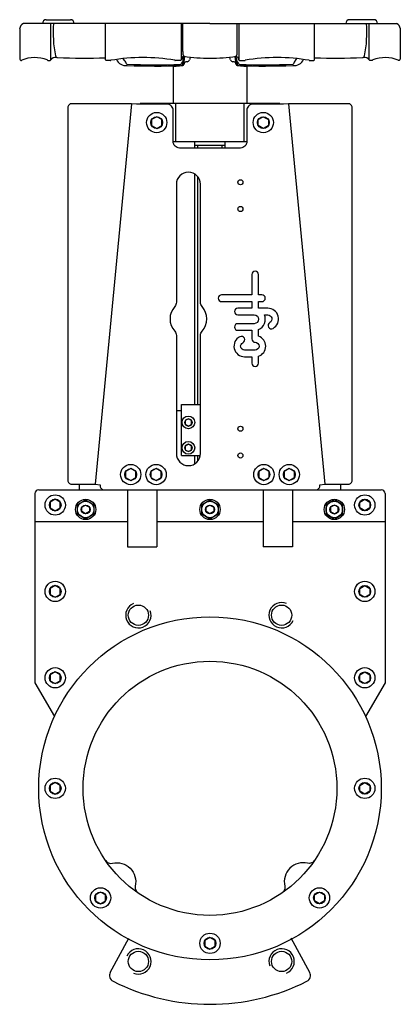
# Model space of a CAD drawing. Extents: x 8 to 308, y 8 to 783.
import ezdxf

# ---------------------------------------------------------------- set-up
doc = ezdxf.new("R2010")
doc.units = 0
doc.header["$LTSCALE"] = 15
doc.header["$MEASUREMENT"] = 0
doc.layers.add('CYL_XDF200', color=7, linetype='CONTINUOUS')

msp = doc.modelspace()

# ---------------------------------------------------------------- linework, layer by layer
at = {"layer": 'CYL_XDF200'}
for p, q in [((28.94, 783), (47.97, 783)), ((287.06, 783), (268.03, 783)), ((8, 775.82), (8, 752)), ((158, 780), (11, 780)), ((32.69, 753.89), (32.69, 780)), ((75.66, 751.48), (75.66, 780)), ((135.22, 780), (135.22, 751.5)), ((136.66, 757.89), (136.66, 780)), ((158, 780), (305, 780)), ((179.34, 757.89), (179.34, 780)), ((180.78, 780), (180.78, 751.5)), ((240.34, 751.48), (240.34, 780)), ((283.31, 753.89), (283.31, 780)), ((308, 775.82), (308, 752)), ((32.47, 751.46), (32.69, 753.89)), ((90.73, 750.81), (89.44, 752.34)), ((136.44, 753.68), (135.16, 751.27)), ((136.36, 747.76), (137.25, 754.21)), ((137.36, 747.76), (138.22, 754)), ((178.64, 747.76), (177.78, 754)), ((179.64, 747.76), (178.75, 754.21)), ((179.56, 753.68), (180.84, 751.27)), ((225.27, 750.81), (226.56, 752.34)), ((283.53, 751.46), (283.31, 753.89)), ((9, 751), (9.4, 751)), ((30.12, 751), (31.97, 751)), ((79.68, 750.98), (76.16, 750.98)), ((129, 746.69), (129, 717)), ((134.72, 751), (130.45, 751)), ((181.28, 751), (185.55, 751)), ((187, 746.69), (187, 717)), ((236.32, 750.98), (239.84, 750.98)), ((285.88, 751), (284.03, 751)), ((307, 751), (306.6, 751)), ((213, 717), (103, 717)), ((103, 716.5), (103, 717)), ((131, 687), (131, 717)), ((185, 687), (185, 717)), ((213, 716.5), (213, 717)), ((129, 687), (187, 687)), ((146, 682), (146, 687)), ((170, 684), (146, 684)), ((148.5, 682), (148.5, 684)), ((167.5, 682), (167.5, 684)), ((170, 682), (170, 687)), ((146, 480), (146, 661.58)), ((148.5, 480), (148.5, 659.33)), ((135.5, 475), (131.5, 475)), ((135.5, 480), (150.5, 480)), ((135.5, 440), (135.5, 480)), ((135.5, 440), (150.38, 440)), ((146, 433.42), (146, 440)), ((148.5, 435.67), (148.5, 440)), ((23, 413), (293, 413)), ((93, 413), (93, 368)), ((116, 413), (116, 368)), ((200, 413), (200, 368)), ((223, 413), (223, 368)), ((20, 410), (20, 261)), ((296, 410), (296, 261)), ((20, 388), (93, 388)), ((116, 388), (200, 388)), ((223, 388), (296, 388)), ((93, 368), (116, 368)), ((223, 368), (200, 368)), ((20, 261), (35.35, 234.41)), ((296, 261), (280.65, 234.41)), ((79.42, 33), (94.15, 60.19)), ((236.58, 33), (221.85, 60.19))]:
    msp.add_line(p, q, dxfattribs=at)
at = {"layer": 'CYL_XDF200', "ltscale": 0.3}
for p, q in [((96.02, 716.88), (67.52, 417.38)), ((219.98, 716.88), (248.48, 417.38)), ((55, 417.38), (55, 413)), ((261, 413), (261, 417.38))]:
    msp.add_line(p, q, dxfattribs=at)
at = {"layer": 'CYL_XDF200'}
for points in [[(244.5, 417), (248.48, 417.38), (266.98, 417.38, 0.414214), (269.98, 420.38), (269.98, 713.88, 0.414214), (266.98, 716.88), (219.98, 716.88), (216, 716.5), (192, 716.5, 0.414214), (187, 711.5), (187, 687, -0.414214), (182, 682), (134, 682, -0.414214), (129, 687), (129, 711.5, 0.414214), (124, 716.5), (100, 716.5), (96.02, 716.88), (49.02, 716.88, 0.414214), (46.02, 713.88), (46.02, 420.38, 0.414214), (49.02, 417.38), (67.52, 417.38), (71.5, 417), (71.5, 416, 0.414214), (74.5, 413), (241.5, 413, 0.414214), (244.5, 416)], [(131.5, 560.54, -0.185167), (130.22, 557.2, 0.383482), (130.22, 537.8, -0.185167), (131.5, 534.46), (131.5, 441.5, 1), (150.5, 441.5), (150.5, 534.46, -0.185167), (151.78, 537.8, 0.383482), (151.78, 557.2, -0.185167), (150.5, 560.54), (150.5, 653.5, 1), (131.5, 653.5)], [(196.18, 566.34), (196.18, 579.98), (196.18, 582.39, 1), (190.95, 582.39), (190.95, 579.98), (190.95, 566.34), (167.18, 566.34, 1), (167.18, 561.11), (190.95, 561.11), (190.95, 555.88), (179.85, 555.88, 1), (179.85, 550.65), (192.87, 550.65, -1), (192.87, 543.73), (179.85, 543.73, 1), (179.85, 538.5), (190.95, 538.5), (190.95, 531.72, 0.414214), (193.56, 529.1, -1), (193.56, 522.89), (185.23, 522.89, -0.794623), (183.87, 528.78, 1), (181.56, 533.48, 0.794623), (185.23, 517.66), (190.95, 517.66), (190.95, 512.61, 1), (196.18, 512.61), (196.18, 518.08, 0.722745), (196.18, 533.91), (196.18, 539.15, 0.419737), (200.84, 550.65), (203.52, 550.65, -0.767176), (205.15, 544.57, 1), (207.76, 540.05, 0.767176), (203.52, 555.88), (196.18, 555.88), (196.18, 561.11), (198.94, 561.11, 1), (198.94, 566.34)]]:
    msp.add_lwpolyline(points, format="xyb", close=True, dxfattribs=at)
for points in [[(112, 699.69), (116, 697.38), (120, 699.69), (120, 704.31), (116, 706.62), (112, 704.31)], [(204, 699.69), (200, 697.38), (196, 699.69), (196, 704.31), (200, 706.62), (204, 704.31)], [(138.5, 464.56), (141, 463.11), (143.5, 464.56), (143.5, 467.44), (141, 468.89), (138.5, 467.44)], [(138.5, 444.56), (141, 443.11), (143.5, 444.56), (143.5, 447.44), (141, 448.89), (138.5, 447.44)], [(91.5, 422.69), (95.5, 420.38), (99.5, 422.69), (99.5, 427.31), (95.5, 429.62), (91.5, 427.31)], [(111.5, 422.69), (115.5, 420.38), (119.5, 422.69), (119.5, 427.31), (115.5, 429.62), (111.5, 427.31)], [(196.5, 422.69), (200.5, 420.38), (204.5, 422.69), (204.5, 427.31), (200.5, 429.62), (196.5, 427.31)], [(216.5, 422.69), (220.5, 420.38), (224.5, 422.69), (224.5, 427.31), (220.5, 429.62), (216.5, 427.31)], [(32, 398.69), (36, 396.38), (40, 398.69), (40, 403.31), (36, 405.62), (32, 403.31)], [(53.5, 401.25), (60, 405.01), (66.5, 401.25), (66.5, 393.75), (60, 389.99), (53.5, 393.75)], [(151.5, 401.25), (158, 405.01), (164.5, 401.25), (164.5, 393.75), (158, 389.99), (151.5, 393.75)], [(262.5, 401.25), (256, 405.01), (249.5, 401.25), (249.5, 393.75), (256, 389.99), (262.5, 393.75)], [(284, 398.69), (280, 396.38), (276, 398.69), (276, 403.31), (280, 405.62), (284, 403.31)], [(63, 395.77), (60, 394.04), (57, 395.77), (57, 399.23), (60, 400.96), (63, 399.23)], [(161, 395.77), (158, 394.04), (155, 395.77), (155, 399.23), (158, 400.96), (161, 399.23)], [(253, 395.77), (256, 394.04), (259, 395.77), (259, 399.23), (256, 400.96), (253, 399.23)], [(32, 330.69), (36, 328.38), (40, 330.69), (40, 335.31), (36, 337.62), (32, 335.31)], [(284, 330.69), (280, 328.38), (276, 330.69), (276, 335.31), (280, 337.62), (284, 335.31)], [(32, 262.69), (36, 260.38), (40, 262.69), (40, 267.31), (36, 269.62), (32, 267.31)], [(284, 262.69), (280, 260.38), (276, 262.69), (276, 267.31), (280, 269.62), (284, 267.31)], [(32, 175.69), (36, 173.38), (40, 175.69), (40, 180.31), (36, 182.62), (32, 180.31)], [(284, 175.69), (280, 173.38), (276, 175.69), (276, 180.31), (280, 182.62), (284, 180.31)], [(67.73, 89.42), (71.73, 87.11), (75.73, 89.42), (75.73, 94.04), (71.73, 96.35), (67.73, 94.04)], [(248.27, 89.42), (244.27, 87.11), (240.27, 89.42), (240.27, 94.04), (244.27, 96.35), (248.27, 94.04)], [(154, 53.69), (158, 51.38), (162, 53.69), (162, 58.31), (158, 60.62), (154, 58.31)]]:
    msp.add_lwpolyline(points, close=True, dxfattribs=at)
at = {"layer": 'CYL_XDF200', "ltscale": 0.3}
for points in [[(75.78, 121.09, 0.30825), (81.03, 119.06, -0.556803), (99.06, 101.03, 0.30825), (101.09, 95.78)], [(240.22, 121.09, -0.30825), (234.97, 119.06, 0.556803), (216.94, 101.03, -0.30825), (214.91, 95.78)]]:
    msp.add_lwpolyline(points, format="xyb", dxfattribs=at)
at = {"layer": 'CYL_XDF200'}
for centre, radius in [((116, 702), 8), ((116, 702), 4.62), ((200, 702), 8), ((200, 702), 4.62), ((182, 655), 2), ((182, 634), 2), ((141, 466), 5), ((141, 466), 2.89), ((182, 461), 2), ((141, 446), 5), ((141, 446), 2.89), ((182, 440), 2), ((95.5, 425), 8), ((95.5, 425), 4.62), ((115.5, 425), 8), ((115.5, 425), 4.62), ((200.5, 425), 8), ((200.5, 425), 4.62), ((220.5, 425), 8), ((220.5, 425), 4.62), ((36, 401), 8), ((36, 401), 4.62), ((60, 397.5), 8), ((60, 397.5), 6.5), ((158, 397.5), 8), ((158, 397.5), 6.5), ((256, 397.5), 8), ((256, 397.5), 6.5), ((280, 401), 8), ((280, 401), 4.62), ((60, 397.5), 3.46), ((158, 397.5), 3.46), ((256, 397.5), 3.46), ((36, 333), 8), ((36, 333), 4.62), ((280, 333), 8), ((280, 333), 4.62), ((101.55, 314.27), 8), ((214.45, 314.27), 8), ((158, 178), 135), ((36, 265), 8), ((158, 178), 100), ((280, 265), 8), ((36, 265), 4.62), ((280, 265), 4.62), ((36, 178), 8), ((36, 178), 4.62), ((280, 178), 8), ((280, 178), 4.62), ((71.73, 91.73), 8), ((71.73, 91.73), 4.62), ((244.27, 91.73), 8), ((244.27, 91.73), 4.62), ((158, 56), 8), ((158, 56), 4.62), ((101.55, 41.73), 8), ((214.45, 41.73), 8)]:
    msp.add_circle(centre, radius, dxfattribs=at)
for centre, radius, start, end in [((28.94, 780), 3, 90, 180), ((47.97, 780), 3, 0, 90), ((268.03, 780), 3, 90, 180), ((287.06, 780), 3, 0, 90), ((12.98, 775.41), 5, 113.36771, 175.29522), ((125.41, 772.56), 91.02, 175.31033, 191.37661), ((190.59, 772.56), 91.02, 348.62339, 4.68967), ((303.02, 775.41), 5, 4.70478, 66.63229), ((9, 752), 1, 180, 270), ((19.95, 726.94), 26.24, 68.28934, 113.25216), ((36.45, 748.31), 5, 81.15071, 144.49045), ((38.1, 755.14), 2, 195.66756, 263.30735), ((39.89, 770.36), 17.32, 261.15071, 263.30735), ((58.46, 1239.27), 486.55, 267.57429, 272.0263), ((105.12, 603.83), 149.34, 80.30694, 99.73654), ((137.32, 753.22), 1, 73.3308, 152.23362), ((145.72, 756.76), 9.12, 172.90088, 190.42212), ((137.91, 755.32), 1.19, 190.42212, 255.18634), ((157.96, 891.73), 139.04, 261.5512, 270.01698), ((147.74, 749.86), 6.12, 143.38005, 165.83932), ((158.04, 891.73), 139.04, 269.98302, 278.4488), ((168.26, 749.86), 6.12, 14.16068, 36.61995), ((178.09, 755.32), 1.19, 284.81366, 349.57788), ((178.68, 753.22), 1, 27.76638, 106.6692), ((170.28, 756.76), 9.12, 349.57788, 7.09912), ((210.88, 603.83), 149.34, 80.26346, 99.69306), ((257.54, 1239.27), 486.55, 267.9737, 272.42571), ((277.9, 755.14), 2, 276.69265, 344.33244), ((276.11, 770.36), 17.32, 276.69265, 278.84929), ((279.55, 748.31), 5, 35.50955, 98.84929), ((296.05, 726.94), 26.24, 66.74784, 111.71066), ((307, 752), 1, 270, 0), ((9.4, 751.5), 0.5, 270, 293.22291), ((30.12, 751.5), 0.5, 202.28285, 270), ((31.97, 751.5), 0.5, 270, 355), ((76.16, 751.48), 0.5, 180, 270), ((79.68, 751.48), 0.5, 270, 292.18228), ((91.5, 754.84), 7.95, 203.31798, 279.31526), ((82.41, 743.86), 10.84, 24.2686, 39.89719), ((92.75, 748.52), 0.5, 204.2686, 262.16502), ((116.11, 1276.21), 528.7, 267.45958, 272.02892), ((115.29, 1257.09), 510.58, 267.4736, 272.2665), ((129.77, 803.16), 56.66, 266.34083, 276.80731), ((130.45, 751.5), 0.5, 247.91779, 270), ((134.72, 751.5), 0.5, 270, 0), ((134.78, 748.33), 0.5, 276.2558, 335.02138), ((145.05, 743.55), 10.84, 140.10281, 155.02138), ((135.36, 747.9), 1, 276.80731, 352.10771), ((136.36, 747.9), 1, 276.80731, 352.10771), ((139.84, 747.41), 2.51, 109.62673, 172.10771), ((139.8, 747.52), 2.4, 88.01691, 109.62673), ((139.95, 751.83), 1.91, 268.01691, 345.83932), ((176.05, 751.83), 1.91, 194.16068, 271.98309), ((176.2, 747.52), 2.4, 70.37327, 91.98309), ((176.16, 747.41), 2.51, 7.89229, 70.37327), ((179.64, 747.9), 1, 187.89229, 263.19269), ((170.95, 743.55), 10.84, 24.97862, 39.89719), ((186.23, 803.16), 56.66, 263.19269, 273.65917), ((180.64, 747.9), 1, 187.89229, 263.19269), ((200.71, 1257.09), 510.58, 267.7335, 272.5264), ((181.22, 748.33), 0.5, 204.97862, 263.7442), ((181.28, 751.5), 0.5, 180, 270), ((199.89, 1276.21), 528.7, 267.97108, 272.54042), ((185.55, 751.5), 0.5, 270, 292.08221), ((224.5, 754.84), 7.95, 260.68474, 336.68202), ((223.25, 748.52), 0.5, 277.83498, 335.7314), ((233.59, 743.86), 10.84, 140.10281, 155.7314), ((236.32, 751.48), 0.5, 247.81772, 270), ((239.84, 751.48), 0.5, 270, 0), ((284.03, 751.5), 0.5, 185, 270), ((285.88, 751.5), 0.5, 270, 337.71715), ((306.6, 751.5), 0.5, 246.77709, 270), ((23, 410), 3, 90, 180), ((293, 410), 3, 0, 90), ((101.55, 314.27), 10, 112.5, 20.11198), ((214.45, 314.27), 10, 67.5, 335.11198), ((101.55, 41.73), 10, 247.5, 155.11198), ((214.45, 41.73), 10, 292.5, 200.11198), ((83.81, 30.62), 5, 151.54486, 243.28136), ((232.19, 30.62), 5, 296.71864, 28.45514), ((158, 178), 170, 243.28136, 296.71864)]:
    msp.add_arc(centre, radius, start, end, dxfattribs=at)

doc.saveas('drawing.dxf')
